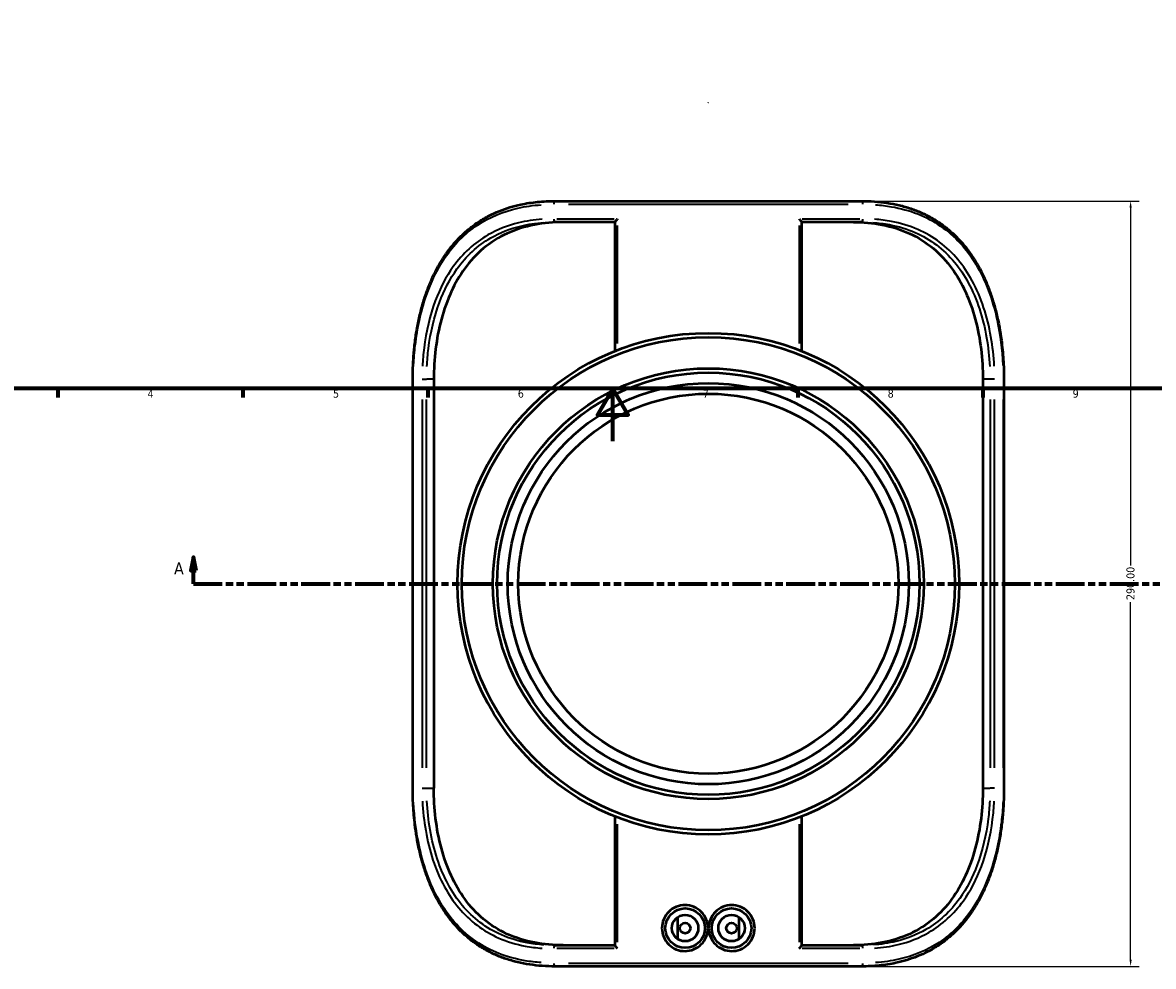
# Model space of a CAD drawing. Header units: millimetres. Extents: x -652 to 1046, y -498 to 815.
# Tile 4 of 8: x 197 to 625, y -199 to 159. Entities that reach past the tile are written whole.
import ezdxf

# ---------------------------------------------------------------- set-up
doc = ezdxf.new("R2010")
doc.units = ezdxf.units.MM
doc.linetypes.add('DOUBLE_DASH_CHAIN', pattern=[1.2403, 0.6614, -0.0827, 0.1654, -0.0827, 0.1654, -0.0827])
for name, color, linetype, lineweight in [('Border (ANSI)', 7, 'Continuous', 70), ('Dimension (ANSI)', 7, 'Continuous', 25), ('Section Line (ANSI)', 7, 'DOUBLE_DASH_CHAIN', 70), ('Visible (ANSI)', 7, 'Continuous', 50), ('Visible Narrow (ANSI)', 7, 'Continuous', 35)]:
    doc.layers.add(name, color=color, linetype=linetype, lineweight=lineweight)
doc.styles.add('Label Text (ANSI)', font='tahoma.ttf')
doc.styles.add('Note Text (ANSI)', font='tahoma.ttf')
doc.dimstyles.new('Default - mm (ANSI)', dxfattribs={"dimtxt": 3.048, "dimasz": 2.5, "dimexe": 3.175, "dimexo": 1.6002, "dimgap": 0.8, "dimtad": 0, "dimtoh": 1, "dimrnd": 1e-08, "dimzin": 4, "dimdsep": 46, "dimtxsty": 'Note Text (ANSI)', "dimcen": 0.09, "dimdle": 10, "dimclrd": 256, "dimclre": 256, "dimclrt": 256, "dimadec": 1, "dimazin": 1, "dimtfac": 1, "dimtofl": 0, "dimtmove": 0, "dimatfit": 3, "dimfxl": 1, "dimtolj": 1, "dimtzin": 4, "dimlwd": -1, "dimlwe": -1, "dimarcsym": 0})

# ---------------------------------------------------------------- blocks, each defined once
blk = doc.blocks.new('Borders Default Border')
at = {"layer": 'Border (ANSI)'}
for p, q in [((210.25, 20), (210.25, 16.55)), ((280.33, 20), (280.33, 16.55)), ((350.42, 20), (350.42, 16.55)), ((490.58, 20), (490.58, 16.55)), ((560.67, 20), (560.67, 16.55))]:
    blk.add_line(p, q, dxfattribs=at)
at = {"layer": 'Border (ANSI)', "flags": 128}
for points in [[(20, 20), (20, 574), (821, 574), (821, 20), (20, 20)], [(420.5, 0), (420.5, 20), (414.73, 10), (426.27, 10), (420.5, 20)]]:
    blk.add_lwpolyline(points, dxfattribs=at)
at = {"layer": 'Border (ANSI)', "char_height": 3.05, "attachment_point": 7, "style": 'Note Text (ANSI)'}
for s, insert in [('4', (244.23, 16.55)), ('5', (314.48, 16.49)), ('6', (384.49, 16.49)), ('7', (454.6, 16.55)), ('8', (524.63, 16.48)), ('9', (594.7, 16.49))]:
    blk.add_mtext(s, dxfattribs=dict(at, insert=insert))
blk = doc.blocks.new('*D6')
at = {"layer": 'Defpoints', "color": 0, "transparency": 16777216}
for p in [(479.04, 251.42), (434.3, 5.45)]:
    blk.add_point(p, dxfattribs=at)
at = {"layer": 'Dimension (ANSI)', "transparency": 16777216}
for p, q in [((508.33, 412.43), (479.49, 253.88)), ((511.55, 412.43), (508.33, 412.43)), ((456.58, 128.43), (456.76, 128.43)), ((456.67, 128.34), (456.67, 128.52))]:
    blk.add_line(p, q, dxfattribs=at)
blk.add_arc((456.67, 128.43), 125, 68.5135, 81.1466, dxfattribs=at)
blk.add_solid([(479.08, 253.95), (479.9, 253.8), (479.04, 251.42)], dxfattribs=at)
at = {"layer": 'Dimension (ANSI)', "transparency": 16777216, "insert": (512.35, 414.07), "char_height": 3.048, "attachment_point": 1, "style": 'Note Text (ANSI)'}
blk.add_mtext('\\A1;∅250.00', dxfattribs=at)
blk = doc.blocks.new('2dTransSection0')
at = {"layer": 'Section Line (ANSI)', "linetype": 'Continuous'}
for p, q in [((261.61, -43.96), (260.61, -48.96)), ((261.61, -48.96), (261.61, -43.96)), ((262.61, -48.96), (261.61, -43.96)), ((260.61, -48.96), (262.61, -48.96)), ((261.61, -53.96), (261.61, -48.96)), ((261.61, -53.96), (272.43, -53.96))]:
    blk.add_line(p, q, dxfattribs=at)
at = {"layer": 'Section Line (ANSI)', "linetype": 'DOUBLE_DASH_CHAIN', "ltscale": 16.463058}
blk.add_line((261.61, -53.96), (701.23, -53.96), dxfattribs=at)
at = {"layer": 'Section Line (ANSI)', "linetype": 'Continuous', "flags": 128}
blk.add_lwpolyline([(262.61, -48.96), (261.61, -43.96), (260.61, -48.96), (262.61, -48.96)], dxfattribs=at)
at = {"layer": 'Section Line (ANSI)'}
blk.add_solid([(262.61, -48.96), (261.61, -43.96), (260.61, -48.96), (262.61, -48.96)], dxfattribs=at)
at = {"layer": 'Section Line (ANSI)', "insert": (254.25, -50.46), "char_height": 4.57, "attachment_point": 7, "style": 'Label Text (ANSI)'}
blk.add_mtext('A', dxfattribs=at)
blk = doc.blocks.new('*D10')
at = {"layer": 'Defpoints', "color": 0, "transparency": 16777216}
for p in [(514.7, 91.04), (514.7, -198.96), (616.67, -198.96)]:
    blk.add_point(p, dxfattribs=at)
at = {"layer": 'Dimension (ANSI)', "transparency": 16777216}
for p, q in [((516.3, 91.04), (619.85, 91.04)), ((616.67, 88.54), (616.67, -47)), ((616.67, -196.46), (616.67, -60.92)), ((516.3, -198.96), (619.85, -198.96))]:
    blk.add_line(p, q, dxfattribs=at)
for points in [[(616.26, 88.54), (617.09, 88.54), (616.67, 91.04)], [(616.26, -196.46), (617.09, -196.46), (616.67, -198.96)]]:
    blk.add_solid(points, dxfattribs=at)
at = {"layer": 'Dimension (ANSI)', "transparency": 16777216, "insert": (615.08, -60.12), "char_height": 3.048, "attachment_point": 1, "rotation": 90, "style": 'Note Text (ANSI)'}
blk.add_mtext('\\A1;290.00', dxfattribs=at)

msp = doc.modelspace()

# ---------------------------------------------------------------- linework, layer by layer
at = {"layer": 'Visible (ANSI)'}
for p, q in [((398.646, 91.039), (514.698, 91.039)), ((421.367, 83.039), (398.646, 83.039)), ((421.367, 34.235), (421.367, 83.08)), ((491.977, 83.08), (491.977, 34.235)), ((514.698, 83.039), (491.977, 83.039)), ((344.668, -131.461), (344.668, 23.539)), ((352.651, 23.539), (352.651, -131.461)), ((560.694, 23.539), (560.694, -131.461)), ((568.676, 23.539), (568.676, -131.461)), ((421.367, -191.002), (421.367, -142.157)), ((491.977, -142.157), (491.977, -191.002)), ((444.957, -180.399), (444.957, -188.523)), ((468.388, -188.523), (468.388, -180.399)), ((398.646, -190.961), (421.367, -190.961)), ((491.977, -190.961), (514.698, -190.961)), ((514.698, -198.961), (398.646, -198.961))]:
    msp.add_line(p, q, dxfattribs=at)
for centre, radius in [((456.672, -53.961), 95), ((456.672, -53.961), 93.4), ((456.672, -53.961), 81.6), ((456.672, -53.961), 80), ((456.672, -53.961), 76), ((456.672, -53.961), 72), ((447.872, -184.461), 7.5), ((447.872, -184.461), 5), ((465.472, -184.461), 7.5), ((465.472, -184.461), 5), ((447.872, -184.461), 2), ((465.472, -184.461), 2)]:
    msp.add_circle(centre, radius, dxfattribs=at)
for points, knots in [([(344.668, 23.539), (344.668, 25.338), (344.711, 27.137), (344.88, 30.723), (345.006, 32.511), (345.346, 36.065), (345.559, 37.831), (346.071, 41.329), (346.371, 43.061), (347.059, 46.478), (347.447, 48.164), (348.314, 51.475), (348.792, 53.101), (349.838, 56.279), (350.406, 57.831), (351.632, 60.85), (352.289, 62.316), (353.691, 65.15), (354.434, 66.519), (356.006, 69.149), (356.833, 70.411), (358.567, 72.822), (359.474, 73.973), (361.363, 76.158), (362.345, 77.193), (364.384, 79.15), (365.44, 80.071), (367.625, 81.8), (368.754, 82.609), (371.087, 84.116), (372.29, 84.814), (374.775, 86.101), (376.056, 86.69), (378.701, 87.761), (380.065, 88.241), (382.807, 89.071), (384.182, 89.424), (387.676, 90.174), (389.822, 90.503), (394.185, 90.935), (396.403, 91.039), (398.646, 91.039)], [0, 0, 0, 0, 0.5338048, 0.5338048, 1.0676421, 1.0676421, 1.6015014, 1.6015014, 2.1351838, 2.1351838, 2.6681572, 2.6681572, 3.1994653, 3.1994653, 3.7277814, 3.7277814, 4.2516513, 4.2516513, 4.7697194, 4.7697194, 5.2809985, 5.2809985, 5.7851466, 5.7851466, 6.2827271, 6.2827271, 6.775303, 6.775303, 7.2652958, 7.2652958, 7.7557661, 7.7557661, 8.2502222, 8.2502222, 8.7525098, 8.7525098, 9.2398821, 9.2398821, 9.9709406, 9.9709406, 10.7019991, 10.7019991, 10.7019991, 10.7019991]), ([(514.698, 91.039), (516.34, 91.039), (517.968, 90.983), (521.189, 90.755), (522.782, 90.581), (525.922, 90.109), (527.47, 89.81), (530.48, 89.089), (531.944, 88.669), (534.766, 87.716), (536.127, 87.185), (538.755, 86.013), (540.022, 85.374), (542.469, 83.988), (543.649, 83.243), (545.927, 81.646), (547.025, 80.794), (549.143, 78.984), (550.163, 78.025), (552.126, 76), (553.068, 74.933), (554.878, 72.69), (555.743, 71.514), (557.397, 69.057), (558.184, 67.773), (559.677, 65.106), (560.382, 63.72), (561.71, 60.854), (562.332, 59.374), (563.489, 56.327), (564.024, 54.762), (565.007, 51.558), (565.455, 49.919), (566.263, 46.584), (566.622, 44.887), (567.23, 41.58), (567.484, 39.973), (568.028, 35.924), (568.271, 33.464), (568.595, 28.516), (568.676, 26.028), (568.676, 23.539)], [0, 0, 0, 0, 0.5350978, 0.5350978, 1.0701955, 1.0701955, 1.6052933, 1.6052933, 2.1296853, 2.1296853, 2.6391182, 2.6391182, 3.1380218, 3.1380218, 3.630463, 3.630463, 4.1202781, 4.1202781, 4.6109151, 4.6109151, 5.1052073, 5.1052073, 5.6051512, 5.6051512, 6.1118465, 6.1118465, 6.6255369, 6.6255369, 7.145698, 7.145698, 7.671215, 7.671215, 8.2006487, 8.2006487, 8.7325988, 8.7325988, 9.2249379, 9.2249379, 9.9634466, 9.9634466, 10.7019554, 10.7019554, 10.7019554, 10.7019554]), ([(401.72, 83.039), (398.075, 83.039), (394.373, 82.734), (387.191, 81.345), (383.71, 80.26), (377.228, 77.282), (374.218, 75.384), (368.821, 70.888), (366.433, 68.291), (362.472, 62.856), (360.74, 59.89), (357.762, 53.421), (356.515, 49.919), (354.545, 42.61), (353.819, 38.797), (352.872, 31.126), (352.651, 27.269), (352.651, 23.539)], [33.2037152, 33.2037152, 33.2037152, 33.2037152, 34.4043897, 34.4043897, 35.6050642, 35.6050642, 36.8057388, 36.8057388, 38.0064133, 38.0064133, 39.125455, 39.125455, 40.2444967, 40.2444967, 41.3635384, 41.3635384, 42.4825801, 42.4825801, 42.4825801, 42.4825801]), ([(422.305, 84.289), (422.303, 84.287), (422.301, 84.285), (422.172, 84.153), (422.049, 84.021), (421.828, 83.772), (421.728, 83.653), (421.554, 83.43), (421.479, 83.325), (421.393, 83.175), (421.37, 83.122), (421.367, 83.084), (421.367, 83.082), (421.367, 83.08)], [-0.00070843, -0.00070843, -0.00070843, -0.00070843, 0, 0, 0.05573775, 0.05573775, 0.10884887, 0.10884887, 0.16308176, 0.16308176, 0.20371109, 0.20371109, 0.20650008, 0.20650008, 0.20650008, 0.20650008]), ([(491.04, 84.289), (491.041, 84.287), (491.043, 84.285), (491.172, 84.153), (491.295, 84.021), (491.516, 83.772), (491.616, 83.653), (491.791, 83.43), (491.865, 83.325), (491.952, 83.175), (491.974, 83.122), (491.977, 83.084), (491.977, 83.082), (491.977, 83.08)], [-0.56329309, -0.56329309, -0.56329309, -0.56329309, -0.56242638, -0.56242638, -0.49423535, -0.49423535, -0.42925781, -0.42925781, -0.36290787, -0.36290787, -0.31320088, -0.31320088, -0.30978875, -0.30978875, -0.30978875, -0.30978875]), ([(511.625, 83.039), (515.269, 83.039), (518.971, 82.734), (526.154, 81.345), (529.634, 80.26), (536.117, 77.282), (539.127, 75.384), (544.524, 70.888), (546.911, 68.291), (550.872, 62.856), (552.604, 59.89), (555.582, 53.421), (556.829, 49.919), (558.8, 42.61), (559.525, 38.797), (560.472, 31.126), (560.694, 27.269), (560.694, 23.539)], [32.7943016, 32.7943016, 32.7943016, 32.7943016, 33.9949761, 33.9949761, 35.1956506, 35.1956506, 36.3963251, 36.3963251, 37.5969997, 37.5969997, 38.7160414, 38.7160414, 39.8350831, 39.8350831, 40.9541248, 40.9541248, 42.0731665, 42.0731665, 42.0731665, 42.0731665]), ([(398.646, -198.961), (397.005, -198.961), (395.376, -198.906), (392.156, -198.677), (390.563, -198.503), (387.422, -198.031), (385.874, -197.732), (382.864, -197.011), (381.401, -196.592), (378.578, -195.638), (377.217, -195.107), (374.59, -193.935), (373.322, -193.296), (370.876, -191.911), (369.695, -191.165), (367.417, -189.568), (366.319, -188.717), (364.201, -186.906), (363.182, -185.948), (361.219, -183.922), (360.276, -182.855), (358.467, -180.613), (357.601, -179.437), (355.948, -176.979), (355.161, -175.696), (353.667, -173.028), (352.962, -171.643), (351.634, -168.777), (351.013, -167.296), (349.855, -164.25), (349.32, -162.684), (348.337, -159.48), (347.889, -157.842), (347.082, -154.507), (346.722, -152.809), (346.115, -149.503), (345.86, -147.896), (345.316, -143.846), (345.073, -141.387), (344.749, -136.439), (344.668, -133.95), (344.668, -131.461)], [0, 0, 0, 0, 0.5350978, 0.5350978, 1.0701955, 1.0701955, 1.6052933, 1.6052933, 2.1296853, 2.1296853, 2.6391182, 2.6391182, 3.1380218, 3.1380218, 3.630463, 3.630463, 4.1202781, 4.1202781, 4.6109151, 4.6109151, 5.1052073, 5.1052073, 5.6051512, 5.6051512, 6.1118465, 6.1118465, 6.6255369, 6.6255369, 7.145698, 7.145698, 7.671215, 7.671215, 8.2006487, 8.2006487, 8.7325988, 8.7325988, 9.2249379, 9.2249379, 9.9634466, 9.9634466, 10.7019554, 10.7019554, 10.7019554, 10.7019554]), ([(401.72, -190.961), (398.075, -190.961), (394.373, -190.656), (387.191, -189.268), (383.71, -188.183), (377.228, -185.204), (374.218, -183.306), (368.821, -178.811), (366.433, -176.213), (362.472, -170.779), (360.74, -167.812), (357.762, -161.344), (356.515, -157.842), (354.545, -150.533), (353.819, -146.719), (352.872, -139.049), (352.651, -135.191), (352.651, -131.461)], [11.9624252, 11.9624252, 11.9624252, 11.9624252, 13.1630997, 13.1630997, 14.3637742, 14.3637742, 15.5644487, 15.5644487, 16.7651232, 16.7651232, 17.8841649, 17.8841649, 19.0032066, 19.0032066, 20.1222483, 20.1222483, 21.2412901, 21.2412901, 21.2412901, 21.2412901]), ([(560.694, -131.461), (560.694, -135.191), (560.472, -139.049), (559.525, -146.719), (558.8, -150.533), (556.829, -157.842), (555.582, -161.344), (552.604, -167.812), (550.872, -170.779), (546.911, -176.213), (544.524, -178.811), (539.127, -183.306), (536.117, -185.204), (529.634, -188.183), (526.154, -189.268), (518.971, -190.656), (515.269, -190.961), (511.625, -190.961)], [21.2412901, 21.2412901, 21.2412901, 21.2412901, 22.3603318, 22.3603318, 23.4793735, 23.4793735, 24.5984152, 24.5984152, 25.7174569, 25.7174569, 26.9181314, 26.9181314, 28.1188059, 28.1188059, 29.3194804, 29.3194804, 30.520155, 30.520155, 30.520155, 30.520155]), ([(568.676, -131.461), (568.676, -133.26), (568.634, -135.059), (568.465, -138.646), (568.338, -140.434), (567.998, -143.988), (567.786, -145.753), (567.274, -149.251), (566.974, -150.983), (566.286, -154.4), (565.897, -156.086), (565.031, -159.397), (564.553, -161.023), (563.506, -164.201), (562.938, -165.754), (561.712, -168.772), (561.055, -170.239), (559.654, -173.073), (558.91, -174.441), (557.338, -177.071), (556.511, -178.333), (554.777, -180.745), (553.871, -181.895), (551.981, -184.08), (550.999, -185.116), (548.96, -187.072), (547.905, -187.993), (545.719, -189.723), (544.59, -190.531), (542.258, -192.038), (541.054, -192.736), (538.57, -194.024), (537.288, -194.613), (534.643, -195.683), (533.279, -196.163), (530.538, -196.993), (529.162, -197.347), (525.668, -198.096), (523.523, -198.426), (519.159, -198.858), (516.941, -198.961), (514.698, -198.961)], [0, 0, 0, 0, 0.5338048, 0.5338048, 1.0676421, 1.0676421, 1.6015014, 1.6015014, 2.1351838, 2.1351838, 2.6681572, 2.6681572, 3.1994653, 3.1994653, 3.7277814, 3.7277814, 4.2516513, 4.2516513, 4.7697194, 4.7697194, 5.2809985, 5.2809985, 5.7851466, 5.7851466, 6.2827271, 6.2827271, 6.775303, 6.775303, 7.2652958, 7.2652958, 7.7557661, 7.7557661, 8.2502222, 8.2502222, 8.7525098, 8.7525098, 9.2398821, 9.2398821, 9.9709406, 9.9709406, 10.7019991, 10.7019991, 10.7019991, 10.7019991]), ([(456.553, -184.461), (456.553, -185.55), (456.336, -186.712), (455.451, -188.85), (454.784, -189.826), (453.244, -191.372), (452.267, -192.044), (450.126, -192.938), (448.963, -193.161), (446.773, -193.173), (445.601, -192.96), (443.442, -192.081), (442.455, -191.414), (440.894, -189.87), (440.216, -188.889), (439.315, -186.736), (439.092, -185.562), (439.092, -183.358), (439.316, -182.183), (440.219, -180.026), (440.9, -179.044), (442.463, -177.502), (443.449, -176.838), (445.605, -175.961), (446.775, -175.749), (448.962, -175.762), (450.125, -175.984), (452.264, -176.877), (453.241, -177.548), (454.782, -179.093), (455.45, -180.069), (456.335, -182.209), (456.553, -183.371), (456.553, -184.461)], [0, 0, 0, 0, 0.3267682, 0.3267682, 0.6535364, 0.6535364, 0.9813926, 0.9813926, 1.3092489, 1.3092489, 1.6396108, 1.6396108, 1.9699728, 1.9699728, 2.300353, 2.300353, 2.6307332, 2.6307332, 2.961715, 2.961715, 3.2926967, 3.2926967, 3.6224579, 3.6224579, 3.952219, 3.952219, 4.2798352, 4.2798352, 4.6074514, 4.6074514, 4.9344597, 4.9344597, 5.261468, 5.261468, 5.261468, 5.261468]), ([(474.252, -184.461), (474.252, -185.562), (474.03, -186.736), (473.129, -188.889), (472.45, -189.87), (470.889, -191.414), (469.903, -192.081), (467.744, -192.96), (466.571, -193.173), (464.382, -193.161), (463.218, -192.938), (461.077, -192.044), (460.1, -191.372), (458.56, -189.826), (457.893, -188.85), (457.009, -186.712), (456.791, -185.55), (456.791, -183.371), (457.009, -182.209), (457.895, -180.069), (458.562, -179.093), (460.103, -177.548), (461.08, -176.877), (463.22, -175.984), (464.382, -175.762), (466.569, -175.749), (467.74, -175.961), (469.896, -176.838), (470.881, -177.502), (472.444, -179.044), (473.125, -180.026), (474.029, -182.183), (474.252, -183.358), (474.252, -184.461)], [0, 0, 0, 0, 0.3303802, 0.3303802, 0.6607604, 0.6607604, 0.9911224, 0.9911224, 1.3214843, 1.3214843, 1.6493406, 1.6493406, 1.9771968, 1.9771968, 2.303965, 2.303965, 2.6307332, 2.6307332, 2.9577414, 2.9577414, 3.2847497, 3.2847497, 3.6123659, 3.6123659, 3.9399821, 3.9399821, 4.2697433, 4.2697433, 4.5995044, 4.5995044, 4.9304862, 4.9304862, 5.261468, 5.261468, 5.261468, 5.261468]), ([(422.305, -192.211), (422.303, -192.21), (422.301, -192.208), (422.172, -192.075), (422.049, -191.943), (421.828, -191.694), (421.728, -191.575), (421.554, -191.352), (421.479, -191.248), (421.393, -191.098), (421.37, -191.045), (421.367, -191.007), (421.367, -191.005), (421.367, -191.002)], [-0.56329309, -0.56329309, -0.56329309, -0.56329309, -0.56242638, -0.56242638, -0.49423535, -0.49423535, -0.42925781, -0.42925781, -0.36290787, -0.36290787, -0.31320088, -0.31320088, -0.30978875, -0.30978875, -0.30978875, -0.30978875]), ([(491.04, -192.211), (491.041, -192.21), (491.043, -192.208), (491.172, -192.075), (491.295, -191.943), (491.516, -191.694), (491.616, -191.575), (491.791, -191.352), (491.865, -191.248), (491.952, -191.098), (491.974, -191.045), (491.977, -191.007), (491.977, -191.005), (491.977, -191.002)], [-0.00070843, -0.00070843, -0.00070843, -0.00070843, 0, 0, 0.05573775, 0.05573775, 0.10884887, 0.10884887, 0.16308176, 0.16308176, 0.20371109, 0.20371109, 0.20650008, 0.20650008, 0.20650008, 0.20650008])]:
    msp.add_open_spline(points, degree=3, knots=knots, dxfattribs=at)
at = {"layer": 'Visible Narrow (ANSI)'}
for p, q in [((509.702, 89.789), (403.642, 89.789)), ((399.282, 84.289), (421.059, 84.289)), ((422.305, 37.089), (422.305, 81.805)), ((491.04, 81.805), (491.04, 37.089)), ((492.285, 84.289), (514.063, 84.289)), ((492.29, 36.556), (492.29, 80.592)), ((344.669, 23.539), (344.88, 23.539)), ((348.288, 23.539), (349.852, 23.539)), ((352.515, 23.539), (350.067, 23.539)), ((563.277, 23.539), (560.83, 23.539)), ((565.056, 23.539), (563.493, 23.539)), ((568.675, 23.539), (568.464, 23.539)), ((344.902, -123.711), (344.902, 15.789)), ((348.227, 15.789), (348.227, -123.711)), ((349.931, -123.711), (349.931, 15.789)), ((563.413, 15.789), (563.413, -123.711)), ((565.117, -123.711), (565.117, 15.789)), ((568.442, 15.789), (568.442, -123.711)), ((344.669, -131.461), (344.88, -131.461)), ((348.288, -131.461), (349.852, -131.461)), ((350.067, -131.461), (352.515, -131.461)), ((560.83, -131.461), (563.277, -131.461)), ((565.056, -131.461), (563.493, -131.461)), ((568.675, -131.461), (568.464, -131.461)), ((422.305, -189.727), (422.305, -145.011)), ((491.04, -145.011), (491.04, -189.727)), ((492.29, -188.515), (492.29, -144.478)), ((421.059, -192.211), (399.282, -192.211)), ((514.063, -192.211), (492.285, -192.211)), ((403.642, -197.711), (509.702, -197.711))]:
    msp.add_line(p, q, dxfattribs=at)
for centre, major_axis, start_param, end_param in [((398.646, 89.789), (0, 1.25), 0.0785398, 1.4922565), ((514.698, 89.789), (0, 1.25), 4.7909288, 6.2046455), ((398.646, 84.289), (0, -1.25), 4.7909288, 6.2046455), ((514.698, 84.289), (0, -1.25), 0.0785398, 1.4922565), ((398.646, -192.211), (0, 1.25), 0.0785398, 1.4922565), ((514.698, -192.211), (0, 1.25), 4.7909288, 6.2046455), ((398.646, -197.711), (0, -1.25), 4.7909288, 6.2046455), ((514.698, -197.711), (0, -1.25), 0.0785398, 1.4922565)]:
    msp.add_ellipse(centre, major_axis=major_axis, ratio=0.4258775, start_param=start_param, end_param=end_param, dxfattribs=at)
for points, knots in [([(345.029, 28.884), (345.149, 31.387), (345.352, 33.878), (346.406, 42.865), (347.768, 49.193), (351.571, 60.251), (353.882, 65.079), (360.154, 74.437), (364.361, 78.714), (373.825, 84.975), (378.978, 87.101), (387.351, 88.995), (390.28, 89.41), (393.277, 89.622)], [0.5351, 0.5351, 0.5351, 0.5351, 1.2884038, 1.2884038, 3.2828009, 3.2828009, 5.0610571, 5.0610571, 7.188134, 7.188134, 9.160681, 9.160681, 10.1668992, 10.1668992, 10.1668992, 10.1668992]), ([(520.066, 89.622), (522.084, 89.48), (524.07, 89.245), (529.499, 88.314), (532.852, 87.399), (542.188, 83.708), (547.635, 79.966), (554.315, 72.673), (556.286, 70.001), (561.749, 60.899), (564.414, 53.652), (567.314, 40.405), (568.041, 34.675), (568.316, 28.884)], [0.5350978, 0.5350978, 0.5350978, 0.5350978, 1.2122925, 1.2122925, 2.424585, 2.424585, 4.7864479, 4.7864479, 5.9455145, 5.9455145, 8.4236593, 8.4236593, 10.1668576, 10.1668576, 10.1668576, 10.1668576]), ([(393.666, 84.135), (390.62, 83.921), (387.645, 83.478), (380.635, 81.782), (376.72, 80.252), (368.034, 75.233), (363.623, 71.175), (357.269, 62.356), (354.99, 57.954), (351.141, 47.653), (349.737, 41.629), (348.671, 33.11), (348.468, 30.786), (348.351, 28.451)], [-9.3426952, -9.3426952, -9.3426952, -9.3426952, -8.3218657, -8.3218657, -6.8454676, -6.8454676, -4.7394185, -4.7394185, -3.0976416, -3.0976416, -1.1945392, -1.1945392, -0.4917208, -0.4917208, -0.4917208, -0.4917208]), ([(350.052, 28.35), (350.166, 30.637), (350.363, 32.913), (351.399, 41.257), (352.764, 47.157), (356.51, 57.246), (358.73, 61.557), (364.922, 70.195), (369.226, 74.169), (377.71, 79.085), (381.537, 80.584), (388.395, 82.245), (391.307, 82.678), (394.29, 82.888)], [0.4917208, 0.4917208, 0.4917208, 0.4917208, 1.1945392, 1.1945392, 3.0976416, 3.0976416, 4.7394185, 4.7394185, 6.8454676, 6.8454676, 8.3218657, 8.3218657, 9.3426952, 9.3426952, 9.3426952, 9.3426952]), ([(519.054, 82.889), (521.172, 82.74), (523.254, 82.478), (528.7, 81.453), (531.975, 80.468), (540.804, 76.607), (545.84, 72.806), (551.891, 65.539), (553.644, 62.92), (558.514, 53.937), (560.797, 46.797), (562.712, 35.68), (563.109, 32.029), (563.293, 28.349)], [0.4917167, 0.4917167, 0.4917167, 0.4917167, 1.2166112, 1.2166112, 2.4332225, 2.4332225, 4.7109401, 4.7109401, 5.8118281, 5.8118281, 8.2119312, 8.2119312, 9.3426176, 9.3426176, 9.3426176, 9.3426176]), ([(564.994, 28.451), (564.805, 32.207), (564.396, 35.935), (562.427, 47.286), (560.079, 54.576), (555.079, 63.748), (553.28, 66.422), (547.075, 73.841), (541.915, 77.722), (532.882, 81.664), (529.533, 82.67), (523.967, 83.716), (521.841, 83.983), (519.678, 84.135)], [-9.3426176, -9.3426176, -9.3426176, -9.3426176, -8.2119312, -8.2119312, -5.8118281, -5.8118281, -4.7109401, -4.7109401, -2.4332225, -2.4332225, -1.2166112, -1.2166112, -0.4917167, -0.4917167, -0.4917167, -0.4917167]), ([(393.278, -197.544), (391.261, -197.402), (389.275, -197.168), (383.846, -196.237), (380.493, -195.321), (371.157, -191.63), (365.709, -187.889), (359.029, -180.596), (357.058, -177.924), (351.595, -168.822), (348.93, -161.574), (346.03, -148.328), (345.304, -142.598), (345.029, -136.806)], [0.5350978, 0.5350978, 0.5350978, 0.5350978, 1.2122925, 1.2122925, 2.424585, 2.424585, 4.7864479, 4.7864479, 5.9455145, 5.9455145, 8.4236593, 8.4236593, 10.1668576, 10.1668576, 10.1668576, 10.1668576]), ([(348.35, -136.373), (348.54, -140.13), (348.948, -143.858), (350.918, -155.208), (353.265, -162.498), (358.265, -171.67), (360.064, -174.344), (366.27, -181.764), (371.43, -185.645), (380.463, -189.586), (383.811, -190.592), (389.377, -191.639), (391.504, -191.906), (393.667, -192.058)], [-9.3426176, -9.3426176, -9.3426176, -9.3426176, -8.2119312, -8.2119312, -5.8118281, -5.8118281, -4.7109401, -4.7109401, -2.4332225, -2.4332225, -1.2166112, -1.2166112, -0.4917167, -0.4917167, -0.4917167, -0.4917167]), ([(394.29, -190.811), (392.172, -190.662), (390.091, -190.401), (384.644, -189.375), (381.37, -188.39), (372.541, -184.53), (367.504, -180.729), (361.453, -173.462), (359.7, -170.843), (354.83, -161.86), (352.547, -154.72), (350.632, -143.603), (350.236, -139.951), (350.051, -136.272)], [0.4917167, 0.4917167, 0.4917167, 0.4917167, 1.2166112, 1.2166112, 2.4332225, 2.4332225, 4.7109401, 4.7109401, 5.8118281, 5.8118281, 8.2119312, 8.2119312, 9.3426176, 9.3426176, 9.3426176, 9.3426176]), ([(563.293, -136.272), (563.178, -138.559), (562.982, -140.835), (561.945, -149.179), (560.581, -155.08), (556.834, -165.168), (554.615, -169.479), (548.422, -178.117), (544.118, -182.091), (535.634, -187.008), (531.807, -188.506), (524.949, -190.167), (522.038, -190.601), (519.055, -190.811)], [0.4917208, 0.4917208, 0.4917208, 0.4917208, 1.1945392, 1.1945392, 3.0976416, 3.0976416, 4.7394185, 4.7394185, 6.8454676, 6.8454676, 8.3218657, 8.3218657, 9.3426952, 9.3426952, 9.3426952, 9.3426952]), ([(519.678, -192.058), (522.725, -191.843), (525.699, -191.401), (532.71, -189.704), (536.625, -188.175), (545.31, -183.155), (549.722, -179.097), (556.075, -170.278), (558.355, -165.876), (562.204, -155.576), (563.607, -149.552), (564.674, -141.032), (564.876, -138.708), (564.994, -136.373)], [-9.3426952, -9.3426952, -9.3426952, -9.3426952, -8.3218657, -8.3218657, -6.8454676, -6.8454676, -4.7394185, -4.7394185, -3.0976416, -3.0976416, -1.1945392, -1.1945392, -0.4917208, -0.4917208, -0.4917208, -0.4917208]), ([(568.315, -136.806), (568.196, -139.309), (567.992, -141.801), (566.938, -150.788), (565.576, -157.115), (561.774, -168.173), (559.463, -173.002), (553.19, -182.36), (548.983, -186.637), (539.52, -192.897), (534.367, -195.023), (525.993, -196.917), (523.065, -197.333), (520.067, -197.544)], [0.5351, 0.5351, 0.5351, 0.5351, 1.2884038, 1.2884038, 3.2828009, 3.2828009, 5.0610571, 5.0610571, 7.188134, 7.188134, 9.160681, 9.160681, 10.1668992, 10.1668992, 10.1668992, 10.1668992])]:
    msp.add_open_spline(points, degree=3, knots=knots, dxfattribs=at)

# ---------------------------------------------------------------- block references
msp.add_blockref('Borders Default Border', (0, 0))
at = {"layer": 'Section Line (ANSI)'}
msp.add_blockref('2dTransSection0', (0, 0), dxfattribs=at)

# ---------------------------------------------------------------- dimensions: what is measured, and where the dimension line sits
at = {"layer": 'Dimension (ANSI)'}
dim = msp.add_diameter_dim_2p(p1=(434.301, 5.446), p2=(479.04, 251.416), dimstyle='Default - mm (ANSI)', override={"dimtih": 1, "dimdec": 2, "dimlfac": 0.999977, "dimtp": 0, "dimtm": 0, "dimtdec": 2}, dxfattribs=at)
dim.commit()
dim.dimension.update_dxf_attribs({"geometry": '*D6', "text_midpoint": (520.187, 412.428), "dimtype": 163})
dim = msp.add_linear_dim(base=(616.672, -198.961), p1=(514.698, 91.039), p2=(514.698, -198.961), angle=90, dimstyle='Default - mm (ANSI)', override={"dimtoh": 0, "dimdec": 2, "dimtp": 0, "dimtm": 0, "dimtdec": 2, "dimatfit": 1}, dxfattribs=at)
dim.commit()
dim.dimension.update_dxf_attribs({"geometry": '*D10', "text_midpoint": (616.672, -53.961), "dimtype": 160})

doc.saveas('drawing.dxf')
